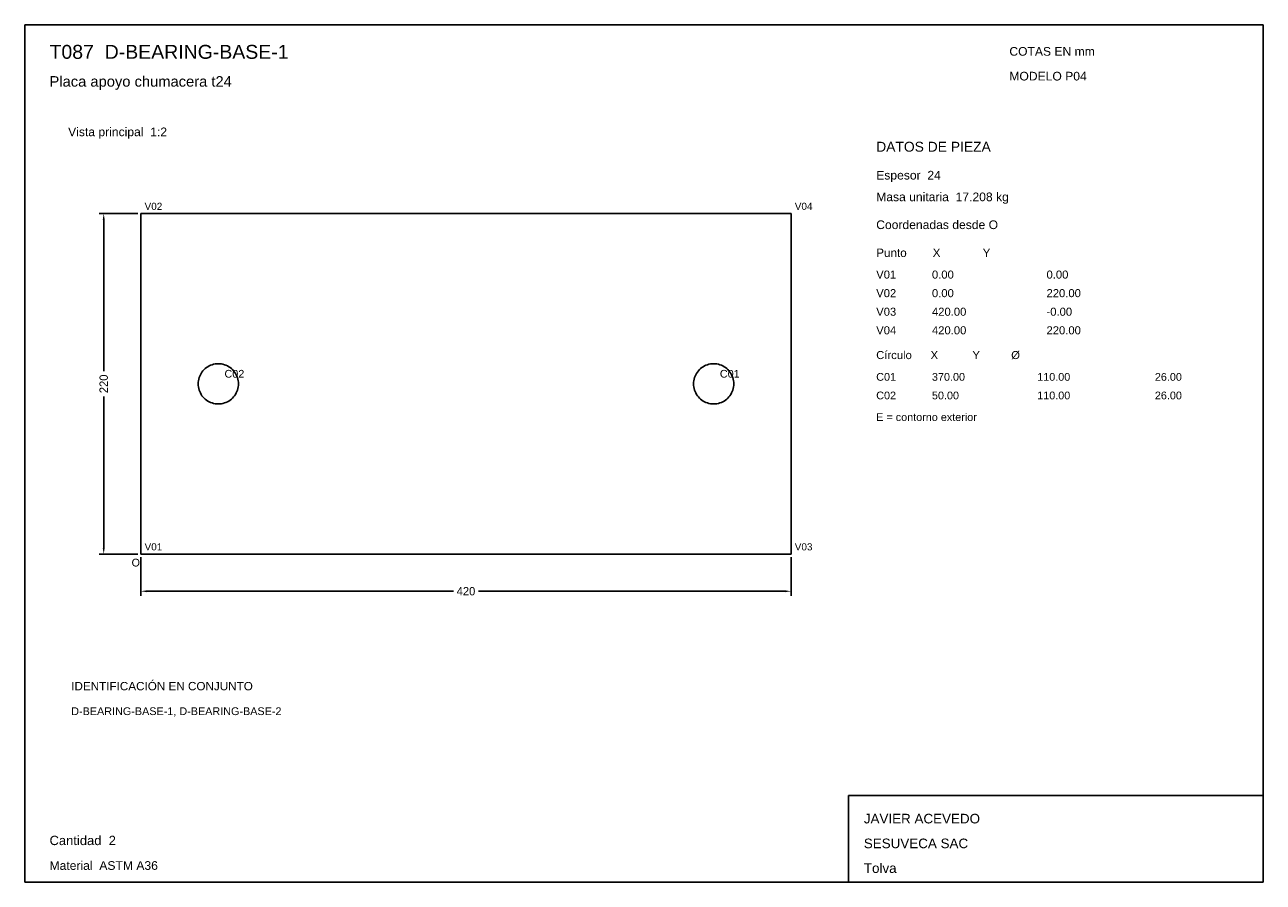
# Model space of a CAD drawing. Header units: millimetres. Extents: x 10 to 410, y 10 to 287.
import ezdxf

# ---------------------------------------------------------------- set-up
doc = ezdxf.new("R2010")
doc.units = ezdxf.units.MM
doc.styles.add('ARIAL', font='arial.ttf')
doc.dimstyles.get("Standard").update_dxf_attribs({"dimtxt": 2.5, "dimasz": 2.5, "dimexe": 1.25, "dimexo": 0.625, "dimtad": 1, "dimcen": 2.5, "dimazin": 3, "dimtfac": 1, "dimtmove": 0, "dimatfit": 3})

# ---------------------------------------------------------------- blocks, each defined once
blk = doc.blocks.new('_CLOSEDFILLED')
at = {"color": 0, "linetype": 'BYBLOCK'}
blk.add_solid([(-1, 0.16), (0, 0), (-1, -0.16)], dxfattribs=at)
blk = doc.blocks.new('*D1')
for p, q in [((47.5, 115), (47.5, 102.5)), ((257.5, 115), (257.5, 102.5)), ((49.5, 104), (148.45, 104)), ((156.55, 104), (255.5, 104))]:
    blk.add_line(p, q)
at = {"layer": 'Defpoints'}
for p in [(47.5, 116), (257.5, 116), (47.5, 104)]:
    blk.add_point(p, dxfattribs=at)
at = {"xscale": 2, "yscale": 2, "rotation": 180}
blk.add_blockref('_CLOSEDFILLED', (47.5, 104), dxfattribs=at)
at = {"xscale": 2, "yscale": 2}
blk.add_blockref('_CLOSEDFILLED', (257.5, 104), dxfattribs=at)
at = {"insert": (152.5, 104), "char_height": 2.7, "attachment_point": 5}
blk.add_mtext('420', dxfattribs=at)
blk = doc.blocks.new('*D2')
for p, q in [((46.5, 226), (34, 226)), ((35.5, 175.05), (35.5, 224)), ((35.5, 118), (35.5, 166.95)), ((46.5, 116), (34, 116))]:
    blk.add_line(p, q)
at = {"layer": 'Defpoints'}
for p in [(47.5, 226), (35.5, 116), (47.5, 116)]:
    blk.add_point(p, dxfattribs=at)
at = {"xscale": 2, "yscale": 2}
for p, rotation in [((35.5, 226), 90), ((35.5, 116), 270)]:
    blk.add_blockref('_CLOSEDFILLED', p, dxfattribs=dict(at, rotation=rotation))
at = {"insert": (35.5, 171), "char_height": 2.7, "attachment_point": 5, "rotation": 90}
blk.add_mtext('220', dxfattribs=at)

msp = doc.modelspace()

# ---------------------------------------------------------------- linework, layer by layer
for p, q in [((410, 287), (10, 287)), ((10, 287), (10, 10)), ((410, 10), (410, 287)), ((410, 38), (276, 38)), ((276, 38), (276, 10)), ((410, 10), (410, 38)), ((10, 10), (410, 10)), ((276, 10), (410, 10))]:
    msp.add_line(p, q)
for points in [[(257.5, 226), (47.5, 226), (47.5, 226)], [(47.5, 116), (47.5, 226), (47.5, 226)], [(257.5, 116), (257.5, 226), (257.5, 226)], [(72.5, 177.5), (71.99, 177.48), (71.4832, 177.42), (70.9826, 177.3204), (70.4914, 177.1819), (70.0126, 177.0052), (69.5491, 176.7915), (69.1038, 176.5422), (68.6794, 176.2586), (68.2786, 175.9426), (67.9038, 175.5962), (67.5574, 175.2214), (67.2414, 174.8206), (66.9578, 174.3962), (66.7085, 173.9509), (66.4948, 173.4874), (66.3181, 173.0086), (66.1796, 172.5174), (66.08, 172.0168), (66.02, 171.51), (66, 171), (66.02, 170.49), (66.08, 169.9832), (66.1796, 169.4826), (66.3181, 168.9914), (66.4948, 168.5126), (66.7085, 168.0491), (66.9578, 167.6038), (67.2414, 167.1794), (67.5574, 166.7786), (67.9038, 166.4038), (68.2786, 166.0574), (68.6794, 165.7414), (69.1038, 165.4578), (69.5491, 165.2085), (70.0126, 164.9948), (70.4914, 164.8181), (70.9826, 164.6796), (71.4832, 164.58), (71.99, 164.52), (72.5, 164.5), (73.01, 164.52), (73.5168, 164.58), (74.0174, 164.6796), (74.5086, 164.8181), (74.9874, 164.9948), (75.4509, 165.2085), (75.8962, 165.4578), (76.3206, 165.7414), (76.7214, 166.0574), (77.0962, 166.4038), (77.4426, 166.7786), (77.7586, 167.1794), (78.0422, 167.6038), (78.2915, 168.0491), (78.5052, 168.5126), (78.6819, 168.9914), (78.8204, 169.4826), (78.92, 169.9832), (78.98, 170.49), (79, 171), (78.98, 171.51), (78.92, 172.0168), (78.8204, 172.5174), (78.6819, 173.0086), (78.5052, 173.4874), (78.2915, 173.9509), (78.0422, 174.3962), (77.7586, 174.8206), (77.4426, 175.2214), (77.0962, 175.5962), (76.7214, 175.9426), (76.3206, 176.2586), (75.8962, 176.5422), (75.4509, 176.7915), (74.9874, 177.0052), (74.5086, 177.1819), (74.0174, 177.3204), (73.5168, 177.42), (73.01, 177.48), (72.5, 177.5)], [(232.5, 177.5), (231.99, 177.48), (231.4832, 177.42), (230.9826, 177.3204), (230.4914, 177.1819), (230.0126, 177.0052), (229.5491, 176.7915), (229.1038, 176.5422), (228.6794, 176.2586), (228.2786, 175.9426), (227.9038, 175.5962), (227.5574, 175.2214), (227.2414, 174.8206), (226.9578, 174.3962), (226.7085, 173.9509), (226.4948, 173.4874), (226.3181, 173.0086), (226.1796, 172.5174), (226.08, 172.0168), (226.02, 171.51), (226, 171), (226.02, 170.49), (226.08, 169.9832), (226.1796, 169.4826), (226.3181, 168.9914), (226.4948, 168.5126), (226.7085, 168.0491), (226.9578, 167.6038), (227.2414, 167.1794), (227.5574, 166.7786), (227.9038, 166.4038), (228.2786, 166.0574), (228.6794, 165.7414), (229.1038, 165.4578), (229.5491, 165.2085), (230.0126, 164.9948), (230.4914, 164.8181), (230.9826, 164.6796), (231.4832, 164.58), (231.99, 164.52), (232.5, 164.5), (233.01, 164.52), (233.5168, 164.58), (234.0174, 164.6796), (234.5086, 164.8181), (234.9874, 164.9948), (235.4509, 165.2085), (235.8962, 165.4578), (236.3206, 165.7414), (236.7214, 166.0574), (237.0962, 166.4038), (237.4426, 166.7786), (237.7586, 167.1794), (238.0422, 167.6038), (238.2915, 168.0491), (238.5052, 168.5126), (238.6819, 168.9914), (238.8204, 169.4826), (238.92, 169.9832), (238.98, 170.49), (239, 171), (238.98, 171.51), (238.92, 172.0168), (238.8204, 172.5174), (238.6819, 173.0086), (238.5052, 173.4874), (238.2915, 173.9509), (238.0422, 174.3962), (237.7586, 174.8206), (237.4426, 175.2214), (237.0962, 175.5962), (236.7214, 175.9426), (236.3206, 176.2586), (235.8962, 176.5422), (235.4509, 176.7915), (234.9874, 177.0052), (234.5086, 177.1819), (234.0174, 177.3204), (233.5168, 177.42), (233.01, 177.48), (232.5, 177.5)], [(257.5, 116), (47.5, 116), (47.5, 116)]]:
    msp.add_lwpolyline(points)

# ---------------------------------------------------------------- texts
at = {"style": 'ARIAL'}
for s, height, p in [('T087  D-BEARING-BASE-1', 4.5, (18, 276)), ('COTAS EN mm', 2.8, (328, 277)), ('Placa apoyo chumacera t24', 3.4, (18, 267)), ('MODELO P04', 2.8, (328, 269)), ('Vista principal  1:2', 2.8, (24, 251)), ('DATOS DE PIEZA', 3.2, (285, 246)), ('Espesor  24', 2.8, (285, 237)), ('Masa unitaria  17.208 kg', 2.8, (285, 230)), ('V02', 2.3, (48.7, 227.2)), ('V04', 2.3, (258.7, 227.2)), ('Coordenadas desde O', 2.8, (285, 221)), ('Punto        X             Y', 2.7, (285, 212)), ('V01', 2.6, (285, 205)), ('0.00', 2.6, (303, 205)), ('0.00', 2.6, (340, 205)), ('V02', 2.6, (285, 199)), ('0.00', 2.6, (303, 199)), ('220.00', 2.6, (340, 199)), ('V03', 2.6, (285, 193)), ('420.00', 2.6, (303, 193)), ('-0.00', 2.6, (340, 193)), ('V04', 2.6, (285, 187)), ('420.00', 2.6, (303, 187)), ('220.00', 2.6, (340, 187)), ('Círculo      X           Y          Ø', 2.6, (285, 179)), ('C02', 2.5, (74.5, 173)), ('C01', 2.5, (234.5, 173)), ('C01', 2.5, (285, 172)), ('370.00', 2.5, (303, 172)), ('110.00', 2.5, (337, 172)), ('26.00', 2.5, (375, 172)), ('C02', 2.5, (285, 166)), ('50.00', 2.5, (303, 166)), ('110.00', 2.5, (337, 166)), ('26.00', 2.5, (375, 166)), ('E = contorno exterior', 2.5, (285, 159)), ('V01', 2.3, (48.7, 117.2)), ('V03', 2.3, (258.7, 117.2)), ('O', 2.5, (44.5, 112)), ('IDENTIFICACIÓN EN CONJUNTO', 2.7, (25, 72)), ('D-BEARING-BASE-1, D-BEARING-BASE-2', 2.5, (25, 64)), ('JAVIER ACEVEDO', 3.1, (281, 29)), ('Cantidad  2', 3, (18, 22)), ('SESUVECA SAC', 3.1, (281, 21)), ('Material  ASTM A36', 2.8, (18, 14)), ('Tolva', 3.1, (281, 13))]:
    msp.add_text(s, height=height, dxfattribs=at).set_placement(p)

# ---------------------------------------------------------------- dimensions: what is measured, and where the dimension line sits
dim = msp.add_linear_dim(base=(35.5, 116), p1=(47.5, 116), p2=(47.5, 226), angle=90, dimstyle='Standard', override={"dimtxt": 2.7, "dimasz": 2, "dimexe": 1.5, "dimexo": 1, "dimgap": 1, "dimdec": 2, "dimlfac": 2, "dimzin": 8})
dim.commit()
dim.dimension.update_dxf_attribs({"geometry": '*D2', "text_midpoint": (35.5, 171)})
dim = msp.add_linear_dim(base=(47.5, 104), p1=(47.5, 116), p2=(257.5, 116), dimstyle='Standard', override={"dimtxt": 2.7, "dimasz": 2, "dimexe": 1.5, "dimexo": 1, "dimgap": 1, "dimdec": 2, "dimlfac": 2, "dimzin": 8})
dim.commit()
dim.dimension.update_dxf_attribs({"geometry": '*D1', "text_midpoint": (152.5, 104)})

doc.saveas('drawing.dxf')
